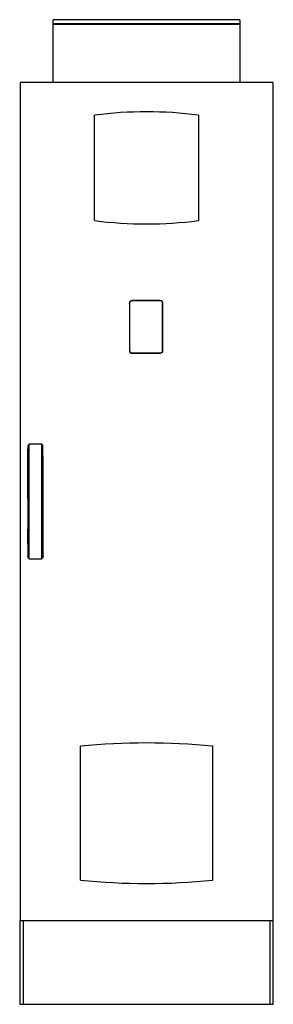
# Model space of a CAD drawing. Header units: millimetres. Extents: x 701 to 1306, y 198 to 2551.
import ezdxf

# ---------------------------------------------------------------- set-up
doc = ezdxf.new("R2010")
doc.units = ezdxf.units.MM
doc.header["$LTSCALE"] = 180.266816
doc.layers.get('0').update_dxf_attribs({"linetype": 'CONTINUOUS'})

msp = doc.modelspace()

# ---------------------------------------------------------------- linework, layer by layer
at = {"color": 7, "linetype": 'Continuous'}
for p, q in [((780.6, 2400.5), (780.6, 2550.5)), ((1225.6, 2550.5), (780.6, 2550.5)), ((1225.6, 2550.5), (1225.6, 2400.5)), ((1225.6, 2540.5), (780.6, 2540.5)), ((1225.6, 2539.2), (780.6, 2539.2)), ((701.6, 2400.5), (701.6, 398)), ((1304.6, 2400.5), (701.6, 2400.5)), ((1304.6, 2400.5), (1304.6, 398)), ((879.2, 2070.6), (879.2, 2322.4)), ((1126.9, 2322.4), (1126.9, 2070.6)), ((962.3, 1872.5), (962.9, 1872.9)), ((962.3, 1872.5), (962.3, 1760.2)), ((962.9, 1872.9), (962.9, 1760.4)), ((969.2, 1879.5), (968.9, 1878.9)), ((1035.6, 1878.9), (968.9, 1878.9)), ((1035.2, 1879.5), (969.2, 1879.5)), ((1035.2, 1879.5), (1035.6, 1878.9)), ((1041.6, 1760.4), (1041.6, 1872.9)), ((1042.2, 1872.5), (1041.6, 1872.9)), ((1042.2, 1760.5), (1042.2, 1872.5)), ((962.3, 1760.2), (962.9, 1760.4)), ((968.8, 1753.7), (968.9, 1754.4)), ((968.8, 1753.7), (1035.4, 1753.7)), ((968.9, 1754.4), (1035.6, 1754.4)), ((1035.4, 1753.7), (1035.6, 1754.4)), ((1042.2, 1760.5), (1041.6, 1760.4)), ((722.8, 1262.2), (722.9, 1536.5)), ((753.3, 1262.2), (753.3, 1536.4)), ((719.6, 1406.3), (719.6, 1333.6)), ((756.6, 1333.6), (756.6, 1406.3)), ((845.2, 494.6), (845.2, 814.4)), ((1160.9, 814.4), (1160.9, 494.6)), ((700.6, 398), (1305.6, 398)), ((700.6, 398), (700.6, 198)), ((709.2, 198), (709.2, 398)), ((1297, 398), (1297, 198)), ((1305.6, 198), (1305.6, 398)), ((700.6, 198), (1305.6, 198))]:
    msp.add_line(p, q, dxfattribs=at)
for centre, radius, start, end in [((1003.1, 1365.5), 964.9, 82.6245, 97.3755), ((1003.1, 3027.5), 964.9, 262.6245, 277.3755), ((969.2, 1872.5), 6.98, 90.0065, 179.9936), ((968.9, 1872.9), 6, 90.004, 179.996), ((1035.2, 1872.5), 7.01, 0.0065, 89.9936), ((1035.6, 1872.9), 6, 0.0066, 89.9935), ((968.8, 1760.2), 6.57, 180.0058, 269.9949), ((968.9, 1760.4), 6, 180.0058, 269.9949), ((1035.4, 1760.5), 6.82, 270.0058, 359.9949), ((1035.6, 1760.4), 6, 270.0058, 359.9949), ((738.1, 891.2), 645.4, 88.6477, 91.3523), ((13653.1, 1324.3), 12933.6, 179.9588, 180.24872), ((-12177, 1324.5), 12933.5, 359.7506, 0.04053), ((738.1, 1851.4), 589.3, 268.5189, 271.4811), ((1003.1, -741.7), 1564.1, 84.2075, 95.7925), ((1003.1, 2050.8), 1564.1, 264.2075, 275.7925)]:
    msp.add_arc(centre, radius, start, end, dxfattribs=at)
for points in [[(719.6, 1406.3), (719.6, 1448.6), (719.5, 1490.9), (720.4, 1533.2)], [(756.6, 1406.3), (756.6, 1448.6), (756.6, 1490.9), (755.7, 1533.2)]]:
    msp.add_open_spline(points, degree=3, dxfattribs=at)
for points, knots in [([(720.4, 1533.2), (720.9, 1534.1), (721.7, 1535.2), (722.6, 1536.2), (722.8, 1536.4)], [0, 0, 0, 0, 0.728587, 1, 1, 1, 1]), ([(753.3, 1536.4), (753.6, 1536.2), (754.5, 1535.2), (755.3, 1534.1), (755.7, 1533.2)], [0, 0, 0, 0, 0.271382, 1, 1, 1, 1]), ([(722.8, 1262.2), (722.4, 1262.7), (721, 1264.5), (720, 1266.6), (719.7, 1268.2)], [0, 0, 0, 0, 0.27984, 1, 1, 1, 1]), ([(756.5, 1268.2), (756.4, 1267.7), (755.8, 1265.5), (754.5, 1263.5), (753.3, 1262.2)], [0, 0, 0, 0, 0.227427, 1, 1, 1, 1])]:
    msp.add_open_spline(points, degree=3, knots=knots, dxfattribs=at)

doc.saveas('drawing.dxf')
